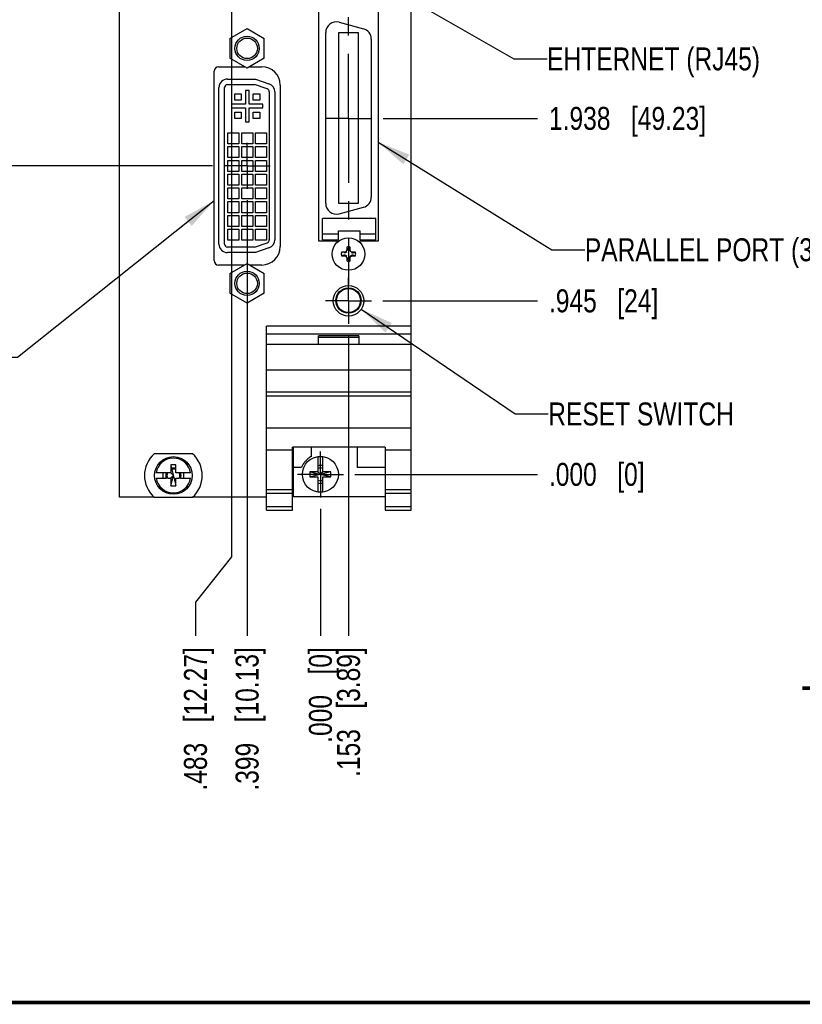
# Model space of a CAD drawing. Header units: inches. Extents: x 0.2 to 16.8, y 0.2 to 10.8.
# Tile 2 of 19: x 7.2 to 11.5, y 0.2 to 5.6. Entities that reach past the tile are written whole.
import ezdxf

# ---------------------------------------------------------------- set-up
doc = ezdxf.new("R2010")
doc.units = ezdxf.units.IN
doc.header["$LTSCALE"] = 0.935
doc.header["$MEASUREMENT"] = 0
doc.linetypes.add('CENTER', pattern=[0.6, 0.375, -0.075, 0.075, -0.075])
doc.layers.get('0').update_dxf_attribs({"linetype": 'CONTINUOUS'})
for name, color, linetype in [('DEFAULT_1', 7, 'CENTER'), ('DETAIL', 7, 'CONTINUOUS'), ('DIMENSIONS', 7, 'CONTINUOUS')]:
    doc.layers.add(name, color=color, linetype=linetype)
doc.styles.get("Standard").update_dxf_attribs({"font": 'txt', "width": 0.8})
doc.dimstyles.new('DIMSTYLE_1', dxfattribs={"dimtxt": 0.125, "dimasz": 0.18, "dimexe": 0.125, "dimexo": 0.0625, "dimgap": 0.09, "dimtad": 0, "dimtih": 1, "dimtoh": 1, "dimdec": 3, "dimzin": 4, "dimdsep": 46, "dimtxsty": 'STANDARD', "dimblk": '_FILLED', "dimblk1": '_FILLED', "dimblk2": '_FILLED', "dimcen": 0.09, "dimadec": 0, "dimazin": 0, "dimtp": 0.01, "dimtm": 0.01, "dimtfac": 1, "dimtdec": 3, "dimtofl": 0, "dimtmove": 0, "dimatfit": 3, "dimldrblk": '_FILLED', "dimfxl": 1, "dimtolj": 1, "dimtzin": 4, "dimarcsym": 0})
doc.dimstyles.get("Standard").update_dxf_attribs({"dimtxt": 0.125, "dimasz": 0.18, "dimexe": 0.125, "dimexo": 0.0625, "dimgap": 0.09, "dimtad": 0, "dimtih": 1, "dimtoh": 1, "dimdec": 3, "dimzin": 4, "dimdsep": 46, "dimtxsty": 'STANDARD', "dimblk": '_FILLED', "dimblk1": '_FILLED', "dimblk2": '_FILLED', "dimcen": 0.09, "dimadec": 0, "dimazin": 0, "dimtol": 1, "dimtp": 0.01, "dimtm": 0.01, "dimtfac": 1, "dimtdec": 3, "dimtofl": 0, "dimtmove": 0, "dimatfit": 3, "dimldrblk": '_FILLED', "dimfxl": 1, "dimtolj": 1, "dimtzin": 4, "dimarcsym": 0})

# ---------------------------------------------------------------- blocks, each defined once
blk = doc.blocks.new('*D0')
at = {"layer": 'DIMENSIONS', "color": 2, "linetype": 'CONTINUOUS'}
blk.add_line((9.189, 4.0786), (10.0299, 4.0786), dxfattribs=at)
at = {"layer": 'DIMENSIONS', "color": 2, "linetype": 'CONTINUOUS', "insert": (10.0924, 4.1411), "char_height": 0.125, "width": 0.925, "attachment_point": 1, "line_spacing_factor": 0.9}
blk.add_mtext('.945{\\Ftxt.shx;\\W1.000000;\\H0.125000; }[24]', dxfattribs=at)
blk = doc.blocks.new('_FILLED')
at = {"color": 0, "linetype": 'BYBLOCK'}
blk.add_solid([(0, 0), (-1, 0.174), (-1, -0.174)], dxfattribs=at)
blk = doc.blocks.new('*D1')
at = {"layer": 'DIMENSIONS', "color": 2, "linetype": 'CONTINUOUS'}
blk.add_line((9.036, 3.1339), (10.0299, 3.1339), dxfattribs=at)
at = {"layer": 'DIMENSIONS', "color": 2, "linetype": 'CONTINUOUS', "insert": (10.0924, 3.1964), "char_height": 0.125, "width": 0.825, "attachment_point": 1, "line_spacing_factor": 0.9}
blk.add_mtext('.000{\\Ftxt.shx;\\W1.000000;\\H0.125000; }[0]', dxfattribs=at)
blk = doc.blocks.new('*D2')
at = {"layer": 'DIMENSIONS', "color": 2, "linetype": 'CONTINUOUS'}
blk.add_line((9.1895, 5.0721), (10.0299, 5.0721), dxfattribs=at)
at = {"layer": 'DIMENSIONS', "color": 2, "linetype": 'CONTINUOUS', "insert": (10.0924, 5.1346), "char_height": 0.125, "width": 1.325, "attachment_point": 1, "line_spacing_factor": 0.9}
blk.add_mtext('1.938{\\Ftxt.shx;\\W1.000000;\\H0.125000; }[49.23]', dxfattribs=at)
blk = doc.blocks.new('*D3')
at = {"layer": 'DIMENSIONS', "color": 2, "linetype": 'CONTINUOUS'}
blk.add_line((9.189, 6.5608), (10.0299, 6.5608), dxfattribs=at)
at = {"layer": 'DIMENSIONS', "color": 2, "linetype": 'CONTINUOUS', "insert": (10.0924, 6.6233), "char_height": 0.125, "width": 1.325, "attachment_point": 1, "line_spacing_factor": 0.9}
blk.add_mtext('3.427{\\Ftxt.shx;\\W1.000000;\\H0.125000; }[87.04]', dxfattribs=at)
blk = doc.blocks.new('*D4')
at = {"layer": 'DIMENSIONS', "color": 2, "linetype": 'CONTINUOUS'}
blk.add_line((9.1889, 7.4026), (10.0299, 7.4026), dxfattribs=at)
at = {"layer": 'DIMENSIONS', "color": 2, "linetype": 'CONTINUOUS', "insert": (10.0924, 7.4651), "char_height": 0.125, "width": 1.425, "attachment_point": 1, "line_spacing_factor": 0.9}
blk.add_mtext('4.269{\\Ftxt.shx;\\W1.000000;\\H0.125000; }[108.43]', dxfattribs=at)
blk = doc.blocks.new('*D5')
at = {"layer": 'DIMENSIONS', "color": 2, "linetype": 'CONTINUOUS'}
blk.add_line((8.262, 4.8136), (7.1049, 4.8136), dxfattribs=at)
at = {"layer": 'DIMENSIONS', "color": 2, "linetype": 'CONTINUOUS', "insert": (7.0424, 4.8761), "char_height": 0.125, "width": 1.325, "attachment_point": 3, "line_spacing_factor": 0.9}
blk.add_mtext('1.680{\\Ftxt.shx;\\W1.000000;\\H0.125000; }[42.67]', dxfattribs=at)
blk = doc.blocks.new('*D6')
at = {"layer": 'DIMENSIONS', "color": 2, "linetype": 'CONTINUOUS'}
blk.add_line((8.1778, 6.0326), (7.1049, 6.0326), dxfattribs=at)
at = {"layer": 'DIMENSIONS', "color": 2, "linetype": 'CONTINUOUS', "insert": (7.0424, 6.0951), "char_height": 0.125, "width": 1.325, "attachment_point": 3, "line_spacing_factor": 0.9}
blk.add_mtext('2.899{\\Ftxt.shx;\\W1.000000;\\H0.125000; }[73.63]', dxfattribs=at)
blk = doc.blocks.new('*D7')
at = {"layer": 'DIMENSIONS', "color": 2, "linetype": 'CONTINUOUS'}
blk.add_line((7.9582, 6.7563), (7.1049, 6.7563), dxfattribs=at)
at = {"layer": 'DIMENSIONS', "color": 2, "linetype": 'CONTINUOUS', "insert": (7.0424, 6.8188), "char_height": 0.125, "width": 1.325, "attachment_point": 3, "line_spacing_factor": 0.9}
blk.add_mtext('3.622{\\Ftxt.shx;\\W1.000000;\\H0.125000; }[92.01]', dxfattribs=at)
blk = doc.blocks.new('*D8')
at = {"layer": 'DIMENSIONS', "color": 2, "linetype": 'CONTINUOUS'}
blk.add_line((8.1858, 7.2171), (7.1049, 7.2171), dxfattribs=at)
at = {"layer": 'DIMENSIONS', "color": 2, "linetype": 'CONTINUOUS', "insert": (7.0424, 7.2796), "char_height": 0.125, "width": 1.425, "attachment_point": 3, "line_spacing_factor": 0.9}
blk.add_mtext('4.083{\\Ftxt.shx;\\W1.000000;\\H0.125000; }[103.71]', dxfattribs=at)
blk = doc.blocks.new('*D9')
at = {"layer": 'DIMENSIONS', "color": 2, "linetype": 'CONTINUOUS'}
blk.add_line((9.0014, 3.891), (9.0014, 2.2553), dxfattribs=at)
at = {"layer": 'DIMENSIONS', "color": 2, "linetype": 'CONTINUOUS', "insert": (8.9389, 2.1928), "char_height": 0.125, "width": 1.125, "attachment_point": 3, "rotation": 90, "line_spacing_factor": 0.9}
blk.add_mtext('.153{\\Ftxt.shx;\\W1.000000;\\H0.125000; }[3.89]', dxfattribs=at)
blk = doc.blocks.new('*D10')
at = {"layer": 'DIMENSIONS', "color": 2, "linetype": 'CONTINUOUS'}
blk.add_line((8.8484, 2.9463), (8.8484, 2.2553), dxfattribs=at)
at = {"layer": 'DIMENSIONS', "color": 2, "linetype": 'CONTINUOUS', "insert": (8.7859, 2.1928), "char_height": 0.125, "width": 0.825, "attachment_point": 3, "rotation": 90, "line_spacing_factor": 0.9}
blk.add_mtext('.000{\\Ftxt.shx;\\W1.000000;\\H0.125000; }[0]', dxfattribs=at)
blk = doc.blocks.new('*D11')
at = {"layer": 'DIMENSIONS', "color": 2, "linetype": 'CONTINUOUS'}
blk.add_line((8.4496, 4.626), (8.4496, 2.2553), dxfattribs=at)
at = {"layer": 'DIMENSIONS', "color": 2, "linetype": 'CONTINUOUS', "insert": (8.3871, 2.1928), "char_height": 0.125, "width": 1.225, "attachment_point": 3, "rotation": 90, "line_spacing_factor": 0.9}
blk.add_mtext('.399{\\Ftxt.shx;\\W1.000000;\\H0.125000; }[10.13]', dxfattribs=at)
blk = doc.blocks.new('*D12')
at = {"layer": 'DIMENSIONS', "color": 2, "linetype": 'CONTINUOUS'}
for p, q in [((8.3654, 5.845), (8.3654, 2.6846)), ((8.3654, 2.6846), (8.1684, 2.4373)), ((8.1684, 2.4373), (8.1684, 2.2553))]:
    blk.add_line(p, q, dxfattribs=at)
at = {"layer": 'DIMENSIONS', "color": 2, "linetype": 'CONTINUOUS', "insert": (8.1059, 2.1928), "char_height": 0.125, "width": 1.225, "attachment_point": 3, "rotation": 90, "line_spacing_factor": 0.9}
blk.add_mtext('.483{\\Ftxt.shx;\\W1.000000;\\H0.125000; }[12.27]', dxfattribs=at)

msp = doc.modelspace()

# ---------------------------------------------------------------- linework, layer by layer
at = {"color": 6, "linetype": 'CONTINUOUS'}
for p, q in [((7.7544, 3.0098), (7.7544, 8.0768)), ((9.3424, 2.9389), (9.3424, 8.0768)), ((8.8399, 4.4041), (8.8399, 5.7411)), ((9.1629, 5.7411), (9.1629, 4.4041)), ((8.9502, 5.5954), (9.0825, 5.5599)), ((8.3561, 5.5074), (8.4496, 5.5614)), ((8.4496, 5.5614), (8.5431, 5.5074)), ((8.8774, 4.6084), (8.8774, 5.5395)), ((9.0565, 5.5383), (8.9463, 5.5383)), ((8.9463, 5.5383), (8.9463, 4.6096)), ((9.0565, 4.6096), (9.0565, 5.5383)), ((8.3561, 5.5074), (8.3561, 5.3994)), ((8.5431, 5.3994), (8.5431, 5.5074)), ((9.1254, 5.504), (9.1254, 4.6438)), ((8.4496, 5.3454), (8.3561, 5.3994)), ((8.5431, 5.3994), (8.4496, 5.3454)), ((8.2696, 4.2986), (8.2696, 5.3286)), ((8.2946, 5.3536), (8.4354, 5.3536)), ((8.4638, 5.3536), (8.5296, 5.3536)), ((8.3425, 5.2861), (8.4947, 5.2861)), ((8.3425, 5.2561), (8.4897, 5.2561)), ((8.5589, 5.2322), (8.4897, 5.2561)), ((8.4947, 5.2861), (8.5687, 5.2605)), ((8.6296, 5.2536), (8.6296, 4.3736)), ((8.2965, 4.3872), (8.2965, 5.2401)), ((8.3265, 4.3872), (8.3265, 5.2401)), ((8.383, 5.1711), (8.383, 5.2061)), ((8.383, 5.2061), (8.418, 5.2061)), ((8.418, 5.2061), (8.418, 5.1711)), ((8.483, 5.2061), (8.518, 5.2061)), ((8.483, 5.1711), (8.483, 5.2061)), ((8.518, 5.2061), (8.518, 5.1711)), ((8.5704, 5.2161), (8.5704, 4.4112)), ((8.6004, 5.2161), (8.6004, 4.4112)), ((8.418, 5.1711), (8.383, 5.1711)), ((8.518, 5.1711), (8.483, 5.1711)), ((8.383, 5.1061), (8.418, 5.1061)), ((8.383, 5.0711), (8.383, 5.1061)), ((8.418, 5.1061), (8.418, 5.0711)), ((8.483, 5.1061), (8.518, 5.1061)), ((8.483, 5.0711), (8.483, 5.1061)), ((8.518, 5.1061), (8.518, 5.0711)), ((8.418, 5.0711), (8.383, 5.0711)), ((8.518, 5.0711), (8.483, 5.0711)), ((8.3455, 4.9936), (8.4055, 4.9936)), ((8.3455, 4.9336), (8.3455, 4.9936)), ((8.4055, 4.9936), (8.4055, 4.9336)), ((8.4205, 4.9936), (8.4805, 4.9936)), ((8.4205, 4.9336), (8.4205, 4.9936)), ((8.4805, 4.9936), (8.4805, 4.9336)), ((8.4955, 4.9936), (8.5555, 4.9936)), ((8.4955, 4.9336), (8.4955, 4.9936)), ((8.5555, 4.9936), (8.5555, 4.9336)), ((8.4055, 4.9336), (8.3455, 4.9336)), ((8.4805, 4.9336), (8.4205, 4.9336)), ((8.5555, 4.9336), (8.4955, 4.9336)), ((8.3455, 4.9186), (8.4055, 4.9186)), ((8.3455, 4.8586), (8.3455, 4.9186)), ((8.4055, 4.9186), (8.4055, 4.8586)), ((8.4205, 4.9186), (8.4805, 4.9186)), ((8.4205, 4.8586), (8.4205, 4.9186)), ((8.4805, 4.9186), (8.4805, 4.8586)), ((8.4955, 4.9186), (8.5555, 4.9186)), ((8.4955, 4.8586), (8.4955, 4.9186)), ((8.5555, 4.9186), (8.5555, 4.8586)), ((8.4055, 4.8586), (8.3455, 4.8586)), ((8.3455, 4.8436), (8.4055, 4.8436)), ((8.3455, 4.7836), (8.3455, 4.8436)), ((8.4055, 4.8436), (8.4055, 4.7836)), ((8.4805, 4.8586), (8.4205, 4.8586)), ((8.4205, 4.8436), (8.4805, 4.8436)), ((8.4205, 4.7836), (8.4205, 4.8436)), ((8.4805, 4.8436), (8.4805, 4.7836)), ((8.5555, 4.8586), (8.4955, 4.8586)), ((8.4955, 4.8436), (8.5555, 4.8436)), ((8.4955, 4.7836), (8.4955, 4.8436)), ((8.5555, 4.8436), (8.5555, 4.7836)), ((8.4055, 4.7836), (8.3455, 4.7836)), ((8.4805, 4.7836), (8.4205, 4.7836)), ((8.5555, 4.7836), (8.4955, 4.7836)), ((8.3455, 4.7686), (8.4055, 4.7686)), ((8.3455, 4.7086), (8.3455, 4.7686)), ((8.4055, 4.7686), (8.4055, 4.7086)), ((8.4205, 4.7686), (8.4805, 4.7686)), ((8.4205, 4.7086), (8.4205, 4.7686)), ((8.4805, 4.7686), (8.4805, 4.7086)), ((8.4955, 4.7686), (8.5555, 4.7686)), ((8.4955, 4.7086), (8.4955, 4.7686)), ((8.5555, 4.7686), (8.5555, 4.7086)), ((8.4055, 4.7086), (8.3455, 4.7086)), ((8.3455, 4.6936), (8.4055, 4.6936)), ((8.3455, 4.6336), (8.3455, 4.6936)), ((8.4055, 4.6936), (8.4055, 4.6336)), ((8.4805, 4.7086), (8.4205, 4.7086)), ((8.4205, 4.6936), (8.4805, 4.6936)), ((8.4205, 4.6336), (8.4205, 4.6936)), ((8.4805, 4.6936), (8.4805, 4.6336)), ((8.5555, 4.7086), (8.4955, 4.7086)), ((8.4955, 4.6936), (8.5555, 4.6936)), ((8.4955, 4.6336), (8.4955, 4.6936)), ((8.5555, 4.6936), (8.5555, 4.6336)), ((8.4055, 4.6336), (8.3455, 4.6336)), ((8.3455, 4.6186), (8.4055, 4.6186)), ((8.3455, 4.5586), (8.3455, 4.6186)), ((8.4055, 4.6186), (8.4055, 4.5586)), ((8.4805, 4.6336), (8.4205, 4.6336)), ((8.4205, 4.6186), (8.4805, 4.6186)), ((8.4205, 4.5586), (8.4205, 4.6186)), ((8.4805, 4.6186), (8.4805, 4.5586)), ((8.5555, 4.6336), (8.4955, 4.6336)), ((8.4955, 4.6186), (8.5555, 4.6186)), ((8.4955, 4.5586), (8.4955, 4.6186)), ((8.5555, 4.6186), (8.5555, 4.5586)), ((8.4055, 4.5586), (8.3455, 4.5586)), ((8.4805, 4.5586), (8.4205, 4.5586)), ((8.5555, 4.5586), (8.4955, 4.5586)), ((8.9463, 4.6096), (9.0565, 4.6096)), ((8.9502, 4.5525), (9.0825, 4.5879)), ((8.3455, 4.5436), (8.4055, 4.5436)), ((8.3455, 4.4836), (8.3455, 4.5436)), ((8.4055, 4.5436), (8.4055, 4.4836)), ((8.4205, 4.5436), (8.4805, 4.5436)), ((8.4205, 4.4836), (8.4205, 4.5436)), ((8.4805, 4.5436), (8.4805, 4.4836)), ((8.4955, 4.5436), (8.5555, 4.5436)), ((8.4955, 4.4836), (8.4955, 4.5436)), ((8.5555, 4.5436), (8.5555, 4.4836)), ((9.151, 4.5265), (8.8597, 4.5265)), ((8.8597, 4.4103), (8.8597, 4.5265)), ((9.151, 4.4103), (9.151, 4.5265)), ((8.4055, 4.4836), (8.3455, 4.4836)), ((8.3455, 4.4686), (8.4055, 4.4686)), ((8.3455, 4.4086), (8.3455, 4.4686)), ((8.4055, 4.4686), (8.4055, 4.4086)), ((8.4805, 4.4836), (8.4205, 4.4836)), ((8.4205, 4.4686), (8.4805, 4.4686)), ((8.4205, 4.4086), (8.4205, 4.4686)), ((8.4805, 4.4686), (8.4805, 4.4086)), ((8.5555, 4.4836), (8.4955, 4.4836)), ((8.4955, 4.4686), (8.5555, 4.4686)), ((8.4955, 4.4086), (8.4955, 4.4686)), ((8.5555, 4.4686), (8.5555, 4.4086)), ((8.9463, 4.4596), (9.0644, 4.4596)), ((8.9463, 4.4103), (8.9463, 4.4596)), ((9.0644, 4.4103), (9.0644, 4.4596)), ((8.4055, 4.4086), (8.3455, 4.4086)), ((8.4805, 4.4086), (8.4205, 4.4086)), ((8.5555, 4.4086), (8.4955, 4.4086)), ((8.9414, 4.4041), (8.8399, 4.4041)), ((8.9463, 4.4418), (8.8597, 4.4418)), ((8.8597, 4.4103), (8.9463, 4.4103)), ((8.9414, 4.3976), (8.9414, 4.4041)), ((9.1629, 4.4041), (9.0614, 4.4041)), ((9.0614, 4.4041), (9.0614, 4.3976)), ((9.151, 4.4418), (9.0644, 4.4418)), ((9.0644, 4.4103), (9.151, 4.4103)), ((8.4897, 4.3712), (8.3425, 4.3712)), ((8.4897, 4.3712), (8.5589, 4.3951)), ((8.5687, 4.3667), (8.4947, 4.3412)), ((8.4947, 4.3412), (8.3425, 4.3412)), ((8.9803, 4.3288), (8.9825, 4.3236)), ((9.0061, 4.3124), (9.0113, 4.3147)), ((9.0147, 4.3203), (9.0121, 4.3228)), ((9.0203, 4.3236), (9.0225, 4.3288)), ((8.4354, 4.2736), (8.2946, 4.2736)), ((8.3561, 4.2278), (8.4496, 4.2818)), ((8.4496, 4.2818), (8.5431, 4.2278)), ((8.5296, 4.2736), (8.4638, 4.2736)), ((8.3561, 4.2278), (8.3561, 4.1199)), ((8.5431, 4.1199), (8.5431, 4.2278)), ((8.4496, 4.0659), (8.3561, 4.1199)), ((8.5431, 4.1199), (8.4496, 4.0659)), ((9.3424, 3.9409), (8.5544, 3.9409)), ((8.5544, 2.9389), (8.5544, 3.9409)), ((9.3424, 3.8979), (8.5544, 3.8979)), ((9.0584, 3.8879), (8.8384, 3.8879)), ((8.8384, 3.8409), (8.8384, 3.8879)), ((9.0584, 3.8879), (9.0584, 3.8409)), ((9.3424, 3.8409), (8.5544, 3.8409)), ((9.3424, 3.7009), (8.5544, 3.7009)), ((9.3424, 3.5809), (8.5544, 3.5809)), ((8.5544, 3.5613), (9.3424, 3.5613)), ((9.3424, 3.3856), (8.5544, 3.3856)), ((9.2004, 3.2811), (8.6964, 3.2811)), ((8.6964, 2.9389), (8.6964, 3.2811)), ((8.7024, 3.0119), (8.7024, 3.2811)), ((8.7994, 3.2312), (8.7994, 3.2811)), ((9.0494, 3.2811), (9.0494, 3.1719)), ((9.2004, 3.2811), (9.2004, 2.9389)), ((8.1522, 3.2463), (7.9447, 3.2463)), ((8.6964, 3.2659), (8.5544, 3.2659)), ((9.3424, 3.2659), (9.2004, 3.2659)), ((7.9705, 3.1928), (7.9802, 3.1928)), ((8.0622, 3.1849), (8.0346, 3.1849)), ((8.0346, 3.1849), (8.0346, 3.1416)), ((8.0622, 3.1416), (8.0622, 3.1849)), ((8.1165, 3.1928), (8.1263, 3.1928)), ((8.7462, 3.1719), (8.7024, 3.1719)), ((9.2004, 3.1719), (9.0494, 3.1719)), ((7.9934, 3.114), (7.9934, 3.1415)), ((8.0346, 3.114), (8.0346, 3.0707)), ((8.0354, 3.0738), (8.0484, 3.1278)), ((8.0622, 3.0707), (8.0622, 3.114)), ((8.1034, 3.1415), (8.1034, 3.114)), ((8.8346, 3.1476), (8.7913, 3.1476)), ((8.7913, 3.1476), (8.7913, 3.1201)), ((8.7913, 3.1201), (8.8346, 3.1201)), ((8.7945, 3.1469), (8.8484, 3.1339)), ((8.9023, 3.1469), (8.8484, 3.1339)), ((8.9055, 3.1476), (8.8622, 3.1476)), ((8.8622, 3.1201), (8.9055, 3.1201)), ((8.9055, 3.1201), (8.9055, 3.1476)), ((7.9803, 3.0628), (7.9705, 3.0628)), ((8.0346, 3.0707), (8.0622, 3.0707)), ((8.1263, 3.0628), (8.1166, 3.0628)), ((7.9447, 3.0098), (7.7544, 3.0098)), ((7.9447, 3.0093), (8.1522, 3.0093)), ((8.5544, 3.0098), (8.1522, 3.0098)), ((8.6964, 3.0489), (8.5544, 3.0489)), ((8.6964, 3.0296), (8.5544, 3.0296)), ((9.2004, 3.0119), (8.7024, 3.0119)), ((9.3424, 3.0489), (9.2004, 3.0489)), ((9.3424, 3.0296), (9.2004, 3.0296)), ((8.6964, 2.9568), (8.5544, 2.9568)), ((9.3424, 2.9568), (9.2004, 2.9568)), ((8.5544, 2.9389), (8.6964, 2.9389)), ((9.2004, 2.9389), (9.3424, 2.9389))]:
    msp.add_line(p, q, dxfattribs=at)
at = {"color": 7, "linetype": 'CONTINUOUS'}
for p, q in [((8.4605, 5.2236), (8.4405, 5.2236)), ((8.4405, 5.2236), (8.4405, 5.1486)), ((8.4605, 5.1486), (8.4605, 5.2236)), ((8.4405, 5.1486), (8.3655, 5.1486)), ((8.3655, 5.1486), (8.3655, 5.1286)), ((8.5355, 5.1486), (8.4605, 5.1486)), ((8.5355, 5.1286), (8.5355, 5.1486)), ((8.3655, 5.1286), (8.4405, 5.1286)), ((8.4405, 5.1286), (8.4405, 5.0536)), ((8.4605, 5.1286), (8.5355, 5.1286)), ((8.4605, 5.0536), (8.4605, 5.1286)), ((8.4405, 5.0536), (8.4605, 5.0536)), ((8.9762, 4.3434), (8.9634, 4.343)), ((8.9907, 4.3443), (8.9803, 4.3383)), ((8.9803, 4.3383), (8.9825, 4.3435)), ((8.9882, 4.3468), (8.9907, 4.3443)), ((8.9915, 4.3525), (8.9893, 4.3487)), ((8.9967, 4.3547), (8.9915, 4.3525)), ((8.9925, 4.3699), (8.9967, 4.3566)), ((8.9967, 4.3566), (8.9967, 4.3547)), ((9.0061, 4.3566), (9.0103, 4.3699)), ((9.0061, 4.3547), (9.0061, 4.3566)), ((9.0113, 4.3525), (9.0061, 4.3547)), ((9.0147, 4.3468), (9.0113, 4.3525)), ((9.0166, 4.3457), (9.0147, 4.3468)), ((9.0203, 4.3435), (9.0166, 4.3457)), ((9.0225, 4.3383), (9.0203, 4.3435)), ((9.0394, 4.343), (9.0244, 4.3383)), ((8.9634, 4.3241), (8.9784, 4.3288)), ((8.9784, 4.3288), (8.9803, 4.3288)), ((8.9803, 4.3288), (8.9907, 4.3228)), ((8.9907, 4.3228), (8.9882, 4.3203)), ((8.9904, 4.3165), (8.9915, 4.3147)), ((8.9915, 4.3147), (8.9967, 4.3124)), ((8.9967, 4.3105), (8.9925, 4.2972)), ((8.9967, 4.3124), (8.9967, 4.3105)), ((9.0061, 4.3124), (9.0121, 4.3228)), ((9.0061, 4.3105), (9.0061, 4.3124)), ((9.0103, 4.2972), (9.0061, 4.3105)), ((9.0121, 4.3228), (9.0225, 4.3288)), ((9.0244, 4.3383), (9.0225, 4.3383)), ((9.0225, 4.3288), (9.0244, 4.3288)), ((9.0244, 4.3288), (9.0394, 4.3241)), ((8.8384, 3.8809), (9.0584, 3.8809)), ((8.8346, 3.2285), (8.8346, 3.2276)), ((8.8346, 3.2276), (8.8346, 3.2218)), ((8.8346, 3.2218), (8.8346, 3.2159)), ((8.8622, 3.2276), (8.8622, 3.2285)), ((8.8622, 3.2159), (8.8622, 3.2276)), ((7.9683, 3.1903), (7.9773, 3.1903)), ((8.0354, 3.1817), (8.0614, 3.0738)), ((8.1194, 3.1903), (8.1285, 3.1903)), ((7.9664, 3.1416), (7.9547, 3.1416)), ((7.9547, 3.114), (7.9664, 3.114)), ((8.0367, 3.1416), (8.0346, 3.1416)), ((8.0346, 3.114), (8.0367, 3.114)), ((8.0367, 3.1395), (8.0367, 3.1416)), ((8.0484, 3.1278), (8.0367, 3.1395)), ((8.0367, 3.1161), (8.0484, 3.1278)), ((8.0367, 3.114), (8.0367, 3.1161)), ((8.1421, 3.1416), (8.1305, 3.1416)), ((8.1305, 3.114), (8.1421, 3.114)), ((8.8484, 3.1339), (8.7945, 3.1208)), ((8.8346, 3.1476), (8.8346, 3.1456)), ((8.8346, 3.1456), (8.8367, 3.1456)), ((8.8367, 3.1456), (8.8484, 3.1339)), ((8.8484, 3.1339), (8.8601, 3.1456)), ((8.9023, 3.1208), (8.8484, 3.1339)), ((8.8601, 3.1456), (8.8622, 3.1456)), ((8.8622, 3.1456), (8.8622, 3.1476)), ((7.9774, 3.0653), (7.9683, 3.0653)), ((8.1285, 3.0653), (8.1195, 3.0653)), ((8.8346, 3.0518), (8.8346, 3.0401)), ((8.8346, 3.0401), (8.8346, 3.0392)), ((8.8622, 3.046), (8.8622, 3.0518)), ((8.8622, 3.0401), (8.8622, 3.046)), ((8.8622, 3.0392), (8.8622, 3.0401))]:
    msp.add_line(p, q, dxfattribs=at)
at = {"color": 7, "linetype": 'CONTINUOUS', "const_width": 0.02}
for points in [[(11.4718, 1.9702), (16.75, 1.9707)], [(0.25, 0.2586), (16.75, 0.2586)]]:
    msp.add_lwpolyline(points, dxfattribs=at)
at = {"color": 6, "linetype": 'CONTINUOUS'}
for centre, radius in [((8.4496, 5.4534), 0.066), ((8.4496, 5.4534), 0.056), ((9.0014, 4.3336), 0.0886), ((8.4496, 4.1739), 0.066), ((8.4496, 4.1739), 0.056), ((9.0014, 4.0786), 0.083), ((9.0014, 4.0801), 0.069), ((9.0014, 4.0801), 0.0655), ((8.0484, 3.1278), 0.1025)]:
    msp.add_circle(centre, radius, dxfattribs=at)
at = {"color": 7, "linetype": 'CONTINUOUS'}
msp.add_circle((8.8484, 3.1339), 0.098, dxfattribs=at)
at = {"color": 6, "linetype": 'CONTINUOUS'}
for centre, radius, start, end in [((8.9353, 5.5395), 0.0579, 75, 180), ((9.0675, 5.504), 0.0579, 0, 75), ((8.2946, 5.3286), 0.025, 90, 180), ((8.5296, 5.2536), 0.1, 0, 90), ((8.3425, 5.2401), 0.046, 90, 180), ((8.3425, 5.2401), 0.016, 90, 180), ((8.5534, 5.2161), 0.047, 0, 70.965), ((8.5534, 5.2161), 0.017, 359.9266, 70.965), ((9.0675, 4.6438), 0.0579, 285, 360), ((8.9353, 4.6084), 0.0579, 180, 285), ((8.5534, 4.4112), 0.017, 289.035, 0.0731), ((8.5534, 4.4112), 0.047, 289.035, 360), ((8.3425, 4.3872), 0.046, 180, 270), ((8.3425, 4.3872), 0.016, 180, 270), ((8.5296, 4.3736), 0.1, 270, 360), ((9.8497, 2.8642), 1.7148, 120.1611, 120.3801), ((10.0268, 4.3352), 1.0355, 177.9878, 179.0455), ((7.9572, 4.3347), 1.0543, 0.964, 2.0028), ((9.0031, 3.3082), 1.0355, 87.9878, 89.0455), ((8.2946, 4.2986), 0.025, 180, 270), ((8.9997, 5.359), 1.0355, 267.9878, 269.0455), ((9.8483, 5.8005), 1.7119, 239.6197, 239.839), ((10.0457, 4.3324), 1.0544, 180.964, 182.0027), ((7.976, 4.3319), 1.0355, 357.9878, 359.0455), ((7.5346, 5.1804), 1.7118, 329.6197, 329.839), ((8.1531, 5.8029), 1.7147, 300.1611, 300.3801), ((9.0026, 5.3778), 1.0543, 270.964, 272.0028), ((8.0484, 3.1278), 0.1575, 131.203, 228.797), ((8.0484, 3.1278), 0.1575, 311.203, 48.797)]:
    msp.add_arc(centre, radius, start, end, dxfattribs=at)
at = {"color": 7, "linetype": 'CONTINUOUS'}
for centre, radius, start, end in [((8.9943, 3.5877), 0.7559, 90.8955, 91.3765), ((9.7578, 3.9002), 0.8898, 149.7316, 149.8728), ((9.0014, 4.3336), 0.0392, 76.0423, 103.9577), ((9.0014, 4.3336), 0.0392, 346.0423, 13.9577), ((10.0622, 4.9437), 1.2418, 210.1333, 210.3358), ((9.0014, 4.3336), 0.0392, 256.042, 283.9577), ((8.0484, 3.1278), 0.0947, 8.3637, 171.6363), ((8.8484, 3.1339), 0.0956, 81.7166, 98.2834), ((8.0484, 3.128), 0.0398, 100.2217, 103.5888), ((8.0484, 3.1277), 0.0401, 69.53, 100.1934), ((8.8484, 3.1339), 0.049, 73.4558, 106.553), ((8.8484, 3.1339), 0.035, 66.6151, 113.3849), ((8.0484, 3.1278), 0.0947, 188.3637, 351.6363), ((8.0484, 3.1278), 0.035, 156.6151, 203.3849), ((8.0484, 3.1278), 0.035, 66.5928, 103.5387), ((8.0484, 3.1278), 0.035, 336.6151, 23.3849), ((8.8489, 3.1338), 0.0495, 193.3021, 196.1914), ((8.8484, 3.1339), 0.035, 193.5387, 203.4072), ((8.8484, 3.1339), 0.035, 336.5928, 346.4613), ((8.8479, 3.1338), 0.0495, 343.7727, 346.6658), ((8.0484, 3.1278), 0.035, 283.5387, 293.4072), ((8.0484, 3.1279), 0.0402, 283.5935, 290.4704), ((8.8484, 3.1339), 0.035, 246.6151, 293.3849), ((8.8484, 3.1339), 0.049, 253.4558, 286.553), ((8.8484, 3.1339), 0.0956, 261.7166, 278.2834)]:
    msp.add_arc(centre, radius, start, end, dxfattribs=at)
for points, knots in [([(8.9634, 4.343), (8.963, 4.3415), (8.9624, 4.3383), (8.9621, 4.3336), (8.9624, 4.3288), (8.963, 4.3257), (8.9634, 4.3241)], [0, 0, 0, 0, 0.249979, 0.499991, 0.750033, 1, 1, 1, 1]), ([(8.7994, 3.2312), (8.7959, 3.2295), (8.7893, 3.2257), (8.7803, 3.2192), (8.7722, 3.2121), (8.7652, 3.2046), (8.7592, 3.1967), (8.7541, 3.1886), (8.7498, 3.1804), (8.7473, 3.1747), (8.7462, 3.1719)], [0, 0, 0, 0, 0.142976, 0.279793, 0.410582, 0.535944, 0.656778, 0.773856, 0.888045, 1, 1, 1, 1]), ([(8.8346, 3.2159), (8.8347, 3.2131), (8.8347, 3.2075), (8.8347, 3.2005), (8.8346, 3.1948), (8.8346, 3.1906), (8.8346, 3.1863), (8.8346, 3.1821), (8.8346, 3.1778), (8.8347, 3.1735), (8.8348, 3.1692), (8.8348, 3.1656), (8.8347, 3.1627), (8.8346, 3.1599), (8.8344, 3.1563), (8.8343, 3.152), (8.8345, 3.1491), (8.8346, 3.1476)], [0, 0, 0, 0, 0.12272, 0.246327, 0.308417, 0.370673, 0.433077, 0.495615, 0.55827, 0.621037, 0.683926, 0.746957, 0.778541, 0.810181, 0.873548, 0.936826, 1, 1, 1, 1]), ([(8.8622, 3.1476), (8.8623, 3.1491), (8.8625, 3.152), (8.8624, 3.1563), (8.8622, 3.1599), (8.8621, 3.1627), (8.862, 3.1656), (8.862, 3.1692), (8.8621, 3.1735), (8.8622, 3.1778), (8.8622, 3.1821), (8.8622, 3.1863), (8.8622, 3.1906), (8.8622, 3.1948), (8.8621, 3.2005), (8.8621, 3.2075), (8.8621, 3.2131), (8.8622, 3.2159)], [0, 0, 0, 0, 0.063174, 0.126452, 0.189819, 0.221459, 0.253043, 0.316074, 0.378963, 0.44173, 0.504385, 0.566923, 0.629327, 0.691583, 0.753673, 0.87728, 1, 1, 1, 1]), ([(8.0346, 3.1416), (8.0332, 3.1417), (8.0303, 3.1419), (8.026, 3.1418), (8.0224, 3.1416), (8.0195, 3.1415), (8.0166, 3.1414), (8.0131, 3.1414), (8.0088, 3.1415), (8.0045, 3.1415), (8.0002, 3.1416), (7.9959, 3.1416), (7.9917, 3.1416), (7.9874, 3.1416), (7.9818, 3.1415), (7.9748, 3.1414), (7.9691, 3.1415), (7.9664, 3.1416)], [0, 0, 0, 0, 0.063174, 0.126452, 0.189819, 0.221459, 0.253043, 0.316074, 0.378963, 0.44173, 0.504385, 0.566923, 0.629327, 0.691583, 0.753673, 0.87728, 1, 1, 1, 1]), ([(7.9664, 3.114), (7.9691, 3.1141), (7.9748, 3.1141), (7.9818, 3.114), (7.9874, 3.114), (7.9917, 3.114), (7.9959, 3.1139), (8.0002, 3.114), (8.0045, 3.114), (8.0088, 3.1141), (8.0131, 3.1141), (8.0166, 3.1141), (8.0195, 3.1141), (8.0224, 3.114), (8.026, 3.1138), (8.0303, 3.1137), (8.0332, 3.1138), (8.0346, 3.114)], [0, 0, 0, 0, 0.12272, 0.246327, 0.308417, 0.370673, 0.433077, 0.495615, 0.55827, 0.621037, 0.683926, 0.746957, 0.778541, 0.810181, 0.873548, 0.936826, 1, 1, 1, 1]), ([(8.0084, 3.1278), (8.0084, 3.1301), (8.0089, 3.1348), (8.01, 3.1393), (8.0108, 3.1415)], [0, 0, 0, 0, 0.499537, 1, 1, 1, 1]), ([(8.0108, 3.114), (8.01, 3.1162), (8.0089, 3.1208), (8.0084, 3.1254), (8.0084, 3.1278)], [0, 0, 0, 0, 0.500516, 1, 1, 1, 1]), ([(8.1305, 3.1416), (8.1277, 3.1415), (8.1221, 3.1414), (8.115, 3.1415), (8.1094, 3.1416), (8.1051, 3.1416), (8.1009, 3.1416), (8.0966, 3.1416), (8.0923, 3.1415), (8.088, 3.1415), (8.0837, 3.1414), (8.0802, 3.1414), (8.0773, 3.1415), (8.0744, 3.1416), (8.0708, 3.1418), (8.0665, 3.1419), (8.0636, 3.1417), (8.0622, 3.1416)], [0, 0, 0, 0, 0.12272, 0.246327, 0.308417, 0.370673, 0.433077, 0.495615, 0.55827, 0.621037, 0.683926, 0.746957, 0.778541, 0.810181, 0.873548, 0.936826, 1, 1, 1, 1]), ([(8.0622, 3.114), (8.0636, 3.1138), (8.0665, 3.1137), (8.0708, 3.1138), (8.0744, 3.114), (8.0773, 3.1141), (8.0802, 3.1141), (8.0837, 3.1141), (8.088, 3.1141), (8.0923, 3.114), (8.0966, 3.114), (8.1009, 3.1139), (8.1051, 3.114), (8.1094, 3.114), (8.115, 3.114), (8.1221, 3.1141), (8.1277, 3.1141), (8.1305, 3.114)], [0, 0, 0, 0, 0.063174, 0.126452, 0.189819, 0.221459, 0.253043, 0.316074, 0.378963, 0.44173, 0.504385, 0.566923, 0.629327, 0.691583, 0.753673, 0.87728, 1, 1, 1, 1]), ([(8.086, 3.1415), (8.0868, 3.1393), (8.088, 3.1348), (8.0884, 3.1301), (8.0884, 3.1278)], [0, 0, 0, 0, 0.500516, 1, 1, 1, 1]), ([(8.0884, 3.1278), (8.0884, 3.1254), (8.088, 3.1208), (8.0868, 3.1162), (8.086, 3.114)], [0, 0, 0, 0, 0.499537, 1, 1, 1, 1]), ([(8.8346, 3.1201), (8.8345, 3.1187), (8.8343, 3.1158), (8.8344, 3.1115), (8.8346, 3.1079), (8.8347, 3.105), (8.8348, 3.1021), (8.8348, 3.0985), (8.8347, 3.0942), (8.8346, 3.0899), (8.8346, 3.0857), (8.8346, 3.0814), (8.8346, 3.0771), (8.8346, 3.0729), (8.8347, 3.0672), (8.8347, 3.0602), (8.8347, 3.0546), (8.8346, 3.0518)], [0, 0, 0, 0, 0.063174, 0.126452, 0.189819, 0.221459, 0.253043, 0.316074, 0.378963, 0.44173, 0.504385, 0.566923, 0.629327, 0.691583, 0.753673, 0.87728, 1, 1, 1, 1]), ([(8.8622, 3.0518), (8.8621, 3.0546), (8.8621, 3.0602), (8.8621, 3.0672), (8.8622, 3.0729), (8.8622, 3.0771), (8.8622, 3.0814), (8.8622, 3.0857), (8.8622, 3.0899), (8.8621, 3.0942), (8.862, 3.0985), (8.862, 3.1021), (8.8621, 3.105), (8.8622, 3.1079), (8.8624, 3.1115), (8.8625, 3.1158), (8.8623, 3.1187), (8.8622, 3.1201)], [0, 0, 0, 0, 0.12272, 0.246327, 0.308417, 0.370673, 0.433077, 0.495615, 0.55827, 0.621037, 0.683926, 0.746957, 0.778541, 0.810181, 0.873548, 0.936826, 1, 1, 1, 1])]:
    msp.add_open_spline(points, degree=3, knots=knots, dxfattribs=at)
at = {"layer": 'DEFAULT_1', "color": 7, "linetype": 'CENTER'}
for p, q in [((9.0019, 5.0721), (9.0019, 6.4548)), ((9.0019, 5.0721), (8.8768, 5.0721)), ((9.0019, 5.0721), (9.127, 5.0721)), ((9.0019, 5.0721), (9.0019, 4.1682)), ((8.4496, 4.8136), (8.4496, 4.9387)), ((8.4496, 4.8136), (8.3245, 4.8136)), ((8.4496, 4.8136), (8.5747, 4.8136)), ((8.4496, 4.8136), (8.4496, 4.6885)), ((9.0014, 4.0786), (9.0014, 4.2037)), ((9.0014, 4.0786), (8.8763, 4.0786)), ((9.0014, 4.0786), (9.1265, 4.0786)), ((9.0014, 4.0786), (9.0014, 3.9535)), ((8.8484, 3.1339), (8.8484, 3.259)), ((8.8484, 3.1339), (8.7233, 3.1339)), ((8.8484, 3.1339), (8.9735, 3.1339)), ((8.8484, 3.1339), (8.8484, 3.0088))]:
    msp.add_line(p, q, dxfattribs=at)

# ---------------------------------------------------------------- texts
at = {"layer": 'DETAIL', "color": 2, "linetype": 'CONTINUOUS', "char_height": 0.125, "attachment_point": 1, "line_spacing_factor": 0.9}
for s, insert, width in [('EHTERNET (RJ45)', (10.082, 5.4582), 1.5), ('PARALLEL PORT (36 PIN CHAMP)', (10.2875, 4.4193), 2.8), ('RESET SWITCH', (10.0883, 3.5252), 1.2)]:
    msp.add_mtext(s, dxfattribs=dict(at, insert=insert, width=width))

# ---------------------------------------------------------------- dimensions: what is measured, and where the dimension line sits
at = {"layer": 'DIMENSIONS', "color": 2, "linetype": 'CONTINUOUS'}
for feature_location, offset, dtype, origin, picture, middle in [((9.1889, 7.4026), (0.841, 0), 0, (9.1264, 3.1339), '*D4', (10.8049, 7.4026)), ((8.1858, 7.2171), (-1.0809, 0), 0, (8.2483, 3.1339), '*D8', (6.3299, 7.2171)), ((7.9582, 6.7563), (-0.8532, 0), 0, (8.0207, 3.1339), '*D7', (6.3799, 6.7563)), ((9.189, 6.5608), (0.8409, 0), 0, (9.1265, 3.1339), '*D3', (10.7549, 6.5608)), ((8.1778, 6.0326), (-1.0729, 0), 0, (8.2403, 3.1339), '*D6', (6.3799, 6.0326)), ((8.3654041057, 5.844972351), (-0.1969566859, -3.5896748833), 0, (8.8484041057, 5.907472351), '*D12', (8.1684474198, 1.5802974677)), ((9.1895, 5.0721), (0.8404, 0), 0, (9.127, 3.1339), '*D2', (10.7549, 5.0721)), ((8.262, 4.8136), (-1.1571, 0), 0, (8.3245, 3.1339), '*D5', (6.3799, 4.8136)), ((8.4496, 4.626), (0, -2.3707), 1, (8.8484, 4.6885), '*D11', (8.4496, 1.5803)), ((9.189, 4.0786), (0.8409, 0), 0, (8.9735, 3.1339), '*D0', (10.5549, 4.0786)), ((9.0014, 3.891), (0, -1.6357), 1, (8.8484, 3.0088), '*D9', (9.0014, 1.6303)), ((9.0360041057, 3.133862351), (0.9939, 0), 0, (8.9735041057, 3.133862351), '*D1', (10.5049041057, 3.133862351)), ((8.8484041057, 2.946262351), (0, -0.6909648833), 1, (8.8484041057, 3.008762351), '*D10', (8.8484041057, 1.7802974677))]:
    dim = msp.add_ordinate_dim(feature_location=feature_location, offset=offset, dtype=dtype, origin=origin, dimstyle='DIMSTYLE_1', override={"dimtad": 1, "dimtih": 0, "dimtoh": 0}, dxfattribs=at)
    dim.commit()
    dim.dimension.update_dxf_attribs({"geometry": picture, "text_midpoint": middle})

# ---------------------------------------------------------------- leaders
at = {"layer": 'DETAIL', "color": 2, "linetype": 'CONTINUOUS'}
for points in [[(8.6594, 6.1078), (9.902, 5.3957), (10.082, 5.3957)], [(9.1629, 4.943), (10.1075, 4.3568), (10.2875, 4.3568)], [(8.2696, 4.6232), (7.1997, 3.7709), (7.0197, 3.7709)], [(9.071, 4.0333), (9.9083, 3.4627), (10.0883, 3.4627)]]:
    msp.add_leader(points, dimstyle='STANDARD', override={"dimtad": 0}, dxfattribs=at)

doc.saveas('drawing.dxf')
